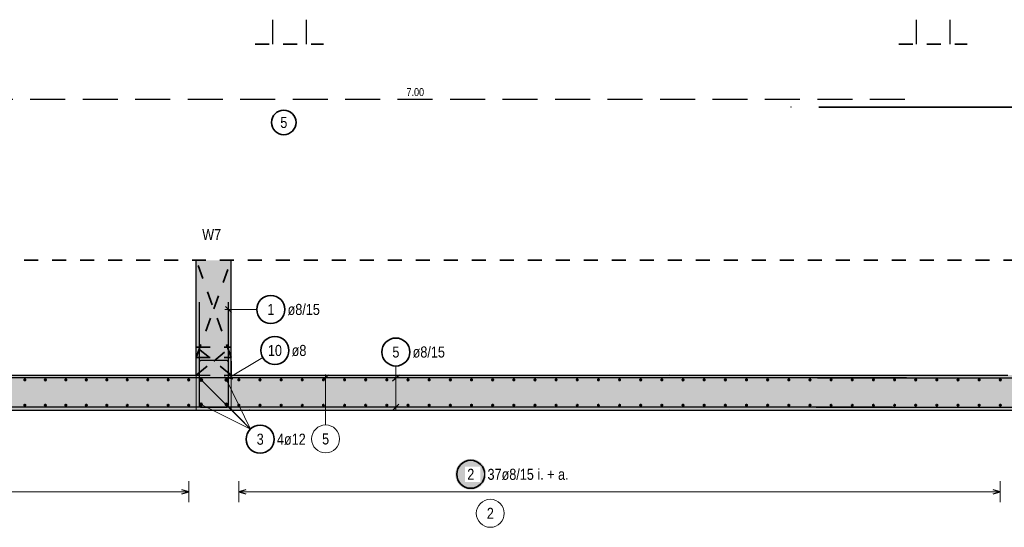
# Model space of a CAD drawing. Header units: millimetres. Extents: x -4.8 to 49, y -12 to 21.
# Tile 19 of 56: x 10.5 to 17.5, y 11 to 14.6. Entities that reach past the tile are written whole.
import ezdxf

# ---------------------------------------------------------------- set-up
doc = ezdxf.new("R2010")
doc.units = ezdxf.units.MM
doc.linetypes.add('DOT', pattern=[0.25, 0, -0.25])
doc.linetypes.add('HIDDEN', pattern=[0.375, 0.25, -0.125])
doc.layers.add('Achsen', color=7, linetype='Continuous', lineweight=20)
doc.styles.add('Arial Narrow', font='ARIALN.TTF')

msp = doc.modelspace()

# ---------------------------------------------------------------- hatches: boundary and pattern name
at = {"lineweight": 50, "true_color": 0xd7ffd7}
for points in [[(11.987729, 12.897618), (11.987729, 12.077741), (11.737729, 12.077741), (11.737729, 12.897618)], [(21.727695, 11.827741), (3.032321, 11.827741), (3.032321, 12.077741), (21.727695, 12.077741)]]:
    msp.add_hatch(color=254, dxfattribs=at).paths.add_polyline_path(points)
at = {"layer": 'Achsen', "lineweight": 25, "true_color": 0xffffff}
msp.add_hatch(color=7, dxfattribs=at).paths.add_polyline_path([(13.809109, 11.368122), (13.809042, 11.371961), (13.808841, 11.375796), (13.808507, 11.379621), (13.808039, 11.383431), (13.807438, 11.387224), (13.806705, 11.390993), (13.805842, 11.394734), (13.804848, 11.398442), (13.803725, 11.402114), (13.802475, 11.405745), (13.801099, 11.409329), (13.799599, 11.412863), (13.797977, 11.416343), (13.796233, 11.419764), (13.794372, 11.423122), (13.792394, 11.426414), (13.790303, 11.429634), (13.788101, 11.432779), (13.78579, 11.435845), (13.783374, 11.438829), (13.780855, 11.441727), (13.778237, 11.444535), (13.775522, 11.44725), (13.772714, 11.449868), (13.769816, 11.452387), (13.766832, 11.454804), (13.763766, 11.457114), (13.76062, 11.459317), (13.7574, 11.461408), (13.754109, 11.463385), (13.750751, 11.465247), (13.74733, 11.46699), (13.74385, 11.468612), (13.740316, 11.470113), (13.736731, 11.471489), (13.733101, 11.472739), (13.729429, 11.473861), (13.725721, 11.474855), (13.721979, 11.475719), (13.71821, 11.476451), (13.714418, 11.477052), (13.710607, 11.47752), (13.706782, 11.477854), (13.702948, 11.478055), (13.699109, 11.478122), (13.69527, 11.478055), (13.691436, 11.477854), (13.687611, 11.47752), (13.6838, 11.477052), (13.680008, 11.476451), (13.676239, 11.475719), (13.672498, 11.474855), (13.668789, 11.473861), (13.665117, 11.472739), (13.661487, 11.471489), (13.657902, 11.470113), (13.654368, 11.468612), (13.650888, 11.46699), (13.647467, 11.465247), (13.644109, 11.463385), (13.640818, 11.461408), (13.637598, 11.459317), (13.634453, 11.457114), (13.631386, 11.454804), (13.628403, 11.452387), (13.625505, 11.449868), (13.622697, 11.44725), (13.619982, 11.444535), (13.617363, 11.441727), (13.614844, 11.438829), (13.612428, 11.435845), (13.610117, 11.432779), (13.607915, 11.429634), (13.605824, 11.426414), (13.603846, 11.423122), (13.601985, 11.419764), (13.600242, 11.416343), (13.598619, 11.412863), (13.597119, 11.409329), (13.595743, 11.405745), (13.594493, 11.402114), (13.59337, 11.398442), (13.592377, 11.394734), (13.591513, 11.390993), (13.59078, 11.387224), (13.59018, 11.383431), (13.589712, 11.379621), (13.589377, 11.375796), (13.589176, 11.371961), (13.589109, 11.368122), (13.589176, 11.364283), (13.589377, 11.360449), (13.589712, 11.356624), (13.59018, 11.352813), (13.59078, 11.349021), (13.591513, 11.345252), (13.592377, 11.341511), (13.59337, 11.337802), (13.594493, 11.334131), (13.595743, 11.3305), (13.597119, 11.326916), (13.598619, 11.323381), (13.600242, 11.319902), (13.601985, 11.316481), (13.603846, 11.313122), (13.605824, 11.309831), (13.607915, 11.306611), (13.610117, 11.303466), (13.612428, 11.3004), (13.614844, 11.297416), (13.617363, 11.294518), (13.619982, 11.29171), (13.622697, 11.288995), (13.625505, 11.286376), (13.628403, 11.283857), (13.631386, 11.281441), (13.634453, 11.279131), (13.637598, 11.276928), (13.640818, 11.274837), (13.644109, 11.27286), (13.647467, 11.270998), (13.650888, 11.269255), (13.654368, 11.267632), (13.657902, 11.266132), (13.661487, 11.264756), (13.665117, 11.263506), (13.668789, 11.262384), (13.672498, 11.26139), (13.676239, 11.260526), (13.680008, 11.259794), (13.6838, 11.259193), (13.687611, 11.258725), (13.691436, 11.25839), (13.69527, 11.258189), (13.699109, 11.258122), (13.702948, 11.258189), (13.706782, 11.25839), (13.710607, 11.258725), (13.714418, 11.259193), (13.71821, 11.259794), (13.721979, 11.260526), (13.725721, 11.26139), (13.729429, 11.262384), (13.733101, 11.263506), (13.736731, 11.264756), (13.740316, 11.266132), (13.74385, 11.267632), (13.74733, 11.269255), (13.750751, 11.270998), (13.754109, 11.27286), (13.7574, 11.274837), (13.76062, 11.276928), (13.763766, 11.279131), (13.766832, 11.281441), (13.769816, 11.283857), (13.772714, 11.286376), (13.775522, 11.288995), (13.778237, 11.29171), (13.780855, 11.294518), (13.783374, 11.297416), (13.78579, 11.3004), (13.788101, 11.303466), (13.790303, 11.306611), (13.792394, 11.309831), (13.794372, 11.313122), (13.796233, 11.316481), (13.797977, 11.319902), (13.799599, 11.323381), (13.801099, 11.326916), (13.802475, 11.3305), (13.803725, 11.334131), (13.804848, 11.337802), (13.805842, 11.341511), (13.806705, 11.345252), (13.807438, 11.349021), (13.808039, 11.352813), (13.808507, 11.356624), (13.808841, 11.360449)])

# ---------------------------------------------------------------- linework, layer by layer
at = {"color": 3, "linetype": 'Continuous', "lineweight": 25}
for p, q in [((12.282696, 14.617438), (12.282696, 14.442444)), ((12.522696, 14.617438), (12.522696, 14.442444)), ((16.882703, 14.617438), (16.882703, 14.442444)), ((17.122703, 14.617438), (17.122703, 14.442444)), ((11.737729, 12.077741), (11.737729, 12.897618)), ((11.987729, 12.077741), (11.987729, 12.897618)), ((8.702729, 12.077741), (11.737729, 12.077741)), ((11.987729, 12.077741), (17.537634, 12.077741)), ((3.032321, 11.827741), (21.727695, 11.827741))]:
    msp.add_line(p, q, dxfattribs=at)
at = {"color": 2, "linetype": 'HIDDEN', "lineweight": 35, "ltscale": 0.25}
for p, q in [((12.157696, 14.442444), (12.647696, 14.442444)), ((16.757703, 14.442444), (17.247703, 14.442444)), ((2.907283, 12.897618), (36.895255, 12.897618))]:
    msp.add_line(p, q, dxfattribs=at)
at = {"color": 3, "linetype": 'HIDDEN', "lineweight": 25}
msp.add_line((16.801927, 14.047031), (9.801927, 14.047031), dxfattribs=at)
at = {"color": 2, "linetype": 'DOT', "lineweight": 35, "ltscale": 0.25}
for p, q in [((11.737729, 12.277741), (11.987581, 12.277741)), ((11.987581, 12.077741), (11.987581, 12.277741)), ((11.737729, 12.202192), (11.987729, 12.202192)), ((11.987581, 12.077741), (11.987729, 12.077741))]:
    msp.add_line(p, q, dxfattribs=at)
at = {"color": 3, "linetype": 'HIDDEN', "lineweight": 25, "ltscale": 0.25}
msp.add_line((11.737729, 12.077741), (11.987581, 12.077741), dxfattribs=at)
at = {"color": 2, "linetype": 'Continuous', "lineweight": 35}
msp.add_circle((12.363169, 13.883061), 0.0875, dxfattribs=at)
at = {"layer": 'Achsen', "color": 2, "linetype": 'Continuous', "lineweight": 35}
msp.add_line((16.187741, 13.992787), (21.487741, 13.992787), dxfattribs=at)
at = {"layer": 'Achsen', "color": 2, "linetype": 'DOT', "lineweight": 35, "ltscale": 0.25}
for p, q in [((11.98768, 12.202192), (11.737729, 12.897618)), ((11.862704, 12.549905), (11.98768, 12.897618)), ((11.737729, 12.202192), (11.862704, 12.549905)), ((11.987581, 12.077741), (11.737729, 12.277662)), ((11.862606, 12.177741), (11.987581, 12.277741)), ((11.737729, 12.07782), (11.862606, 12.177741))]:
    msp.add_line(p, q, dxfattribs=at)
at = {"layer": 'Achsen', "color": 3, "linetype": 'Continuous', "lineweight": 25}
for p, q in [((11.757754, 12.597741), (11.757719, 11.863742)), ((11.967719, 11.86374), (11.967754, 12.597741)), ((11.945655, 12.568586), (11.989847, 12.524389)), ((11.737729, 12.277662), (11.737631, 12.277741)), ((11.951729, 12.182192), (11.773877, 12.182192)), ((11.757877, 12.166192), (11.757877, 11.863741)), ((11.967729, 11.863741), (11.967729, 12.166192)), ((16.813525, 12.057741), (9.813525, 12.057741)), ((11.737631, 12.077741), (11.737729, 12.07782)), ((11.937458, 12.064953), (11.998, 12.049431)), ((13.140808, 12.035567), (13.189993, 12.079032)), ((16.177883, 12.057177), (21.477883, 12.057177)), ((11.967729, 11.863741), (11.967729, 11.957741)), ((16.713525, 11.847741), (9.713525, 11.847741)), ((11.773719, 11.847741), (11.951719, 11.847741)), ((11.773877, 11.847741), (11.951729, 11.847741)), ((11.857729, 11.847741), (11.951729, 11.847741)), ((13.141804, 11.825644), (13.185998, 11.869838)), ((16.167321, 11.847741), (21.467321, 11.847741)), ((11.683631, 11.243122), (11.633631, 11.25652)), ((11.633631, 11.229725), (11.683631, 11.243122)), ((12.091733, 11.25652), (12.041733, 11.243122)), ((12.041733, 11.243122), (12.091733, 11.229725)), ((17.483634, 11.243122), (17.433634, 11.25652)), ((17.433634, 11.229725), (17.483634, 11.243122))]:
    msp.add_line(p, q, dxfattribs=at)
at = {"layer": 'Achsen', "color": 5, "linetype": 'Continuous', "lineweight": 18}
for p, q in [((12.170388, 12.546478), (11.942751, 12.546489)), ((12.213255, 12.20251), (11.946215, 12.044459)), ((13.163901, 12.142295), (13.163901, 11.822741)), ((11.772729, 12.042819), (12.124145, 11.690381)), ((11.952729, 12.042819), (12.124145, 11.690381)), ((11.772631, 11.867741), (12.124145, 11.690381)), ((11.952729, 11.867819), (12.124145, 11.690381)), ((11.683631, 11.168122), (11.683631, 11.318122)), ((12.041733, 11.318122), (12.041733, 11.168122)), ((17.483634, 11.168122), (17.483634, 11.318122)), ((11.683631, 11.243122), (8.756731, 11.243122)), ((17.483634, 11.243122), (12.041733, 11.243122))]:
    msp.add_line(p, q, dxfattribs=at)
at = {"layer": 'Achsen', "color": 9, "linetype": 'Continuous', "lineweight": 0}
for p, q in [((11.737631, 12.077741), (11.737631, 11.827741)), ((11.987729, 12.077741), (11.987729, 11.827741)), ((12.683858, 12.079838), (12.639664, 12.035644)), ((12.661761, 11.721201), (12.661761, 12.082741))]:
    msp.add_line(p, q, dxfattribs=at)
for centre, radius in [((15.987741, 13.992787), 0.00111), ((11.737877, 12.202192), 0.00111), ((11.737877, 12.077741), 0.00111), ((15.123932, 12.077741), 0.00111), ((16.177883, 12.057177), 0.00111), ((11.987877, 11.827741), 0.00111), ((12.117747, 11.827741), 0.00111), ((15.123932, 11.827741), 0.00111), ((12.661761, 11.621201), 0.1), ((13.838844, 11.089402), 0.1)]:
    msp.add_circle(centre, radius, dxfattribs=at)
at = {"layer": 'Achsen', "color": 2, "linetype": 'Continuous', "lineweight": 35}
for centre in [(12.270388, 12.546473), (12.299312, 12.253443), (13.163901, 12.242295), (12.194293, 11.619112), (13.699109, 11.368122)]:
    msp.add_circle(centre, 0.1, dxfattribs=at)
at = {"layer": 'Achsen', "color": 4, "linetype": 'Continuous', "lineweight": 50}
for centre, radius in [((10.512931, 12.043788), 0.004), ((10.512931, 12.043788), 0.004), ((10.512931, 12.043788), 0.0036), ((10.512931, 12.043788), 0.0028), ((10.512931, 12.043788), 0.002), ((10.512931, 12.043788), 0.0012), ((10.512931, 12.043788), 0.0004), ((10.659281, 12.043792), 0.004), ((10.659281, 12.043792), 0.004), ((10.659281, 12.043792), 0.0036), ((10.659281, 12.043792), 0.0028), ((10.659281, 12.043792), 0.002), ((10.659281, 12.043792), 0.0012), ((10.659281, 12.043792), 0.0004), ((10.805631, 12.043795), 0.004), ((10.805631, 12.043795), 0.004), ((10.805631, 12.043795), 0.0036), ((10.805631, 12.043795), 0.0028), ((10.805631, 12.043795), 0.002), ((10.805631, 12.043795), 0.0012), ((10.805631, 12.043795), 0.0004), ((10.95198, 12.043799), 0.004), ((10.95198, 12.043799), 0.004), ((10.95198, 12.043799), 0.0036), ((10.95198, 12.043799), 0.0028), ((10.95198, 12.043799), 0.002), ((10.95198, 12.043799), 0.0012), ((10.95198, 12.043799), 0.0004), ((11.09833, 12.043803), 0.004), ((11.09833, 12.043803), 0.004), ((11.09833, 12.043803), 0.0036), ((11.09833, 12.043803), 0.0028), ((11.09833, 12.043803), 0.002), ((11.09833, 12.043803), 0.0012), ((11.09833, 12.043803), 0.0004), ((11.24468, 12.043807), 0.004), ((11.24468, 12.043807), 0.004), ((11.24468, 12.043807), 0.0036), ((11.24468, 12.043807), 0.0028), ((11.24468, 12.043807), 0.002), ((11.24468, 12.043807), 0.0012), ((11.24468, 12.043807), 0.0004), ((11.39103, 12.043811), 0.004), ((11.39103, 12.043811), 0.004), ((11.39103, 12.043811), 0.0036), ((11.39103, 12.043811), 0.0028), ((11.39103, 12.043811), 0.002), ((11.39103, 12.043811), 0.0012), ((11.39103, 12.043811), 0.0004), ((11.53738, 12.043814), 0.004), ((11.53738, 12.043814), 0.004), ((11.53738, 12.043814), 0.0036), ((11.53738, 12.043814), 0.0028), ((11.53738, 12.043814), 0.002), ((11.53738, 12.043814), 0.0012), ((11.53738, 12.043814), 0.0004), ((11.68373, 12.043818), 0.004), ((11.68373, 12.043818), 0.004), ((11.68373, 12.043818), 0.0036), ((11.68373, 12.043818), 0.0028), ((11.68373, 12.043818), 0.002), ((11.68373, 12.043818), 0.0012), ((11.68373, 12.043818), 0.0004), ((11.772729, 12.042819), 0.006), ((11.772729, 12.042819), 0.006), ((11.772729, 12.042819), 0.0054), ((11.772729, 12.042819), 0.0042), ((11.772729, 12.042819), 0.003), ((11.772729, 12.042819), 0.0018), ((11.772729, 12.042819), 0.0006), ((11.952729, 12.042819), 0.006), ((11.952729, 12.042819), 0.006), ((11.952729, 12.042819), 0.0054), ((11.952729, 12.042819), 0.0042), ((11.952729, 12.042819), 0.003), ((11.952729, 12.042819), 0.0018), ((11.952729, 12.042819), 0.0006), ((12.041733, 12.043741), 0.004), ((12.041733, 12.043741), 0.004), ((12.041733, 12.043741), 0.0036), ((12.041733, 12.043741), 0.0028), ((12.041733, 12.043741), 0.002), ((12.041733, 12.043741), 0.0012), ((12.041733, 12.043741), 0.0004), ((12.192897, 12.043741), 0.004), ((12.192897, 12.043741), 0.004), ((12.192897, 12.043741), 0.0036), ((12.192897, 12.043741), 0.0028), ((12.192897, 12.043741), 0.002), ((12.192897, 12.043741), 0.0012), ((12.192897, 12.043741), 0.0004), ((12.34406, 12.043741), 0.004), ((12.34406, 12.043741), 0.004), ((12.34406, 12.043741), 0.0036), ((12.34406, 12.043741), 0.0028), ((12.34406, 12.043741), 0.002), ((12.34406, 12.043741), 0.0012), ((12.34406, 12.043741), 0.0004), ((12.495224, 12.043741), 0.004), ((12.495224, 12.043741), 0.004), ((12.495224, 12.043741), 0.0036), ((12.495224, 12.043741), 0.0028), ((12.495224, 12.043741), 0.002), ((12.495224, 12.043741), 0.0012), ((12.495224, 12.043741), 0.0004), ((12.646388, 12.043741), 0.004), ((12.646388, 12.043741), 0.004), ((12.646388, 12.043741), 0.0036), ((12.646388, 12.043741), 0.0028), ((12.646388, 12.043741), 0.002), ((12.646388, 12.043741), 0.0012), ((12.646388, 12.043741), 0.0004), ((12.797552, 12.043741), 0.004), ((12.797552, 12.043741), 0.004), ((12.797552, 12.043741), 0.0036), ((12.797552, 12.043741), 0.0028), ((12.797552, 12.043741), 0.002), ((12.797552, 12.043741), 0.0012), ((12.797552, 12.043741), 0.0004), ((12.948716, 12.043741), 0.004), ((12.948716, 12.043741), 0.004), ((12.948716, 12.043741), 0.0036), ((12.948716, 12.043741), 0.0028), ((12.948716, 12.043741), 0.002), ((12.948716, 12.043741), 0.0012), ((12.948716, 12.043741), 0.0004), ((13.09988, 12.043741), 0.004), ((13.09988, 12.043741), 0.004), ((13.09988, 12.043741), 0.0036), ((13.09988, 12.043741), 0.0028), ((13.09988, 12.043741), 0.002), ((13.09988, 12.043741), 0.0012), ((13.09988, 12.043741), 0.0004), ((13.251044, 12.043741), 0.004), ((13.251044, 12.043741), 0.004), ((13.251044, 12.043741), 0.0036), ((13.251044, 12.043741), 0.0028), ((13.251044, 12.043741), 0.002), ((13.251044, 12.043741), 0.0012), ((13.251044, 12.043741), 0.0004), ((13.402208, 12.043741), 0.004), ((13.402208, 12.043741), 0.004), ((13.402208, 12.043741), 0.0036), ((13.402208, 12.043741), 0.0028), ((13.402208, 12.043741), 0.002), ((13.402208, 12.043741), 0.0012), ((13.402208, 12.043741), 0.0004), ((13.553372, 12.043741), 0.004), ((13.553372, 12.043741), 0.004), ((13.553372, 12.043741), 0.0036), ((13.553372, 12.043741), 0.0028), ((13.553372, 12.043741), 0.002), ((13.553372, 12.043741), 0.0012), ((13.553372, 12.043741), 0.0004), ((13.704536, 12.043741), 0.004), ((13.704536, 12.043741), 0.004), ((13.704536, 12.043741), 0.0036), ((13.704536, 12.043741), 0.0028), ((13.704536, 12.043741), 0.002), ((13.704536, 12.043741), 0.0012), ((13.704536, 12.043741), 0.0004), ((13.8557, 12.043741), 0.004), ((13.8557, 12.043741), 0.004), ((13.8557, 12.043741), 0.0036), ((13.8557, 12.043741), 0.0028), ((13.8557, 12.043741), 0.002), ((13.8557, 12.043741), 0.0012), ((13.8557, 12.043741), 0.0004), ((14.006864, 12.043741), 0.004), ((14.006864, 12.043741), 0.004), ((14.006864, 12.043741), 0.0036), ((14.006864, 12.043741), 0.0028), ((14.006864, 12.043741), 0.002), ((14.006864, 12.043741), 0.0012), ((14.006864, 12.043741), 0.0004), ((14.158027, 12.043741), 0.004), ((14.158027, 12.043741), 0.004), ((14.158027, 12.043741), 0.0036), ((14.158027, 12.043741), 0.0028), ((14.158027, 12.043741), 0.002), ((14.158027, 12.043741), 0.0012), ((14.158027, 12.043741), 0.0004), ((14.309191, 12.043741), 0.004), ((14.309191, 12.043741), 0.004), ((14.309191, 12.043741), 0.0036), ((14.309191, 12.043741), 0.0028), ((14.309191, 12.043741), 0.002), ((14.309191, 12.043741), 0.0012), ((14.309191, 12.043741), 0.0004), ((14.460355, 12.043741), 0.004), ((14.460355, 12.043741), 0.004), ((14.460355, 12.043741), 0.0036), ((14.460355, 12.043741), 0.0028), ((14.460355, 12.043741), 0.002), ((14.460355, 12.043741), 0.0012), ((14.460355, 12.043741), 0.0004), ((14.611519, 12.043741), 0.004), ((14.611519, 12.043741), 0.004), ((14.611519, 12.043741), 0.0036), ((14.611519, 12.043741), 0.0028), ((14.611519, 12.043741), 0.002), ((14.611519, 12.043741), 0.0012), ((14.611519, 12.043741), 0.0004), ((14.762683, 12.043741), 0.004), ((14.762683, 12.043741), 0.004), ((14.762683, 12.043741), 0.0036), ((14.762683, 12.043741), 0.0028), ((14.762683, 12.043741), 0.002), ((14.762683, 12.043741), 0.0012), ((14.762683, 12.043741), 0.0004), ((14.913847, 12.043741), 0.004), ((14.913847, 12.043741), 0.004), ((14.913847, 12.043741), 0.0036), ((14.913847, 12.043741), 0.0028), ((14.913847, 12.043741), 0.002), ((14.913847, 12.043741), 0.0012), ((14.913847, 12.043741), 0.0004), ((15.065011, 12.043741), 0.004), ((15.065011, 12.043741), 0.004), ((15.065011, 12.043741), 0.0036), ((15.065011, 12.043741), 0.0028), ((15.065011, 12.043741), 0.002), ((15.065011, 12.043741), 0.0012), ((15.065011, 12.043741), 0.0004), ((15.216175, 12.043741), 0.004), ((15.216175, 12.043741), 0.004), ((15.216175, 12.043741), 0.0036), ((15.216175, 12.043741), 0.0028), ((15.216175, 12.043741), 0.002), ((15.216175, 12.043741), 0.0012), ((15.216175, 12.043741), 0.0004), ((15.367339, 12.043741), 0.004), ((15.367339, 12.043741), 0.004), ((15.367339, 12.043741), 0.0036), ((15.367339, 12.043741), 0.0028), ((15.367339, 12.043741), 0.002), ((15.367339, 12.043741), 0.0012), ((15.367339, 12.043741), 0.0004), ((15.518503, 12.043741), 0.004), ((15.518503, 12.043741), 0.004), ((15.518503, 12.043741), 0.0036), ((15.518503, 12.043741), 0.0028), ((15.518503, 12.043741), 0.002), ((15.518503, 12.043741), 0.0012), ((15.518503, 12.043741), 0.0004), ((15.669667, 12.043741), 0.004), ((15.669667, 12.043741), 0.004), ((15.669667, 12.043741), 0.0036), ((15.669667, 12.043741), 0.0028), ((15.669667, 12.043741), 0.002), ((15.669667, 12.043741), 0.0012), ((15.669667, 12.043741), 0.0004), ((15.82083, 12.043741), 0.004), ((15.82083, 12.043741), 0.004), ((15.82083, 12.043741), 0.0036), ((15.82083, 12.043741), 0.0028), ((15.82083, 12.043741), 0.002), ((15.82083, 12.043741), 0.0012), ((15.82083, 12.043741), 0.0004), ((15.971994, 12.043741), 0.004), ((15.971994, 12.043741), 0.004), ((15.971994, 12.043741), 0.0036), ((15.971994, 12.043741), 0.0028), ((15.971994, 12.043741), 0.002), ((15.971994, 12.043741), 0.0012), ((15.971994, 12.043741), 0.0004), ((16.123158, 12.043741), 0.004), ((16.123158, 12.043741), 0.004), ((16.123158, 12.043741), 0.0036), ((16.123158, 12.043741), 0.0028), ((16.123158, 12.043741), 0.002), ((16.123158, 12.043741), 0.0012), ((16.123158, 12.043741), 0.0004), ((16.274322, 12.043741), 0.004), ((16.274322, 12.043741), 0.004), ((16.274322, 12.043741), 0.0036), ((16.274322, 12.043741), 0.0028), ((16.274322, 12.043741), 0.002), ((16.274322, 12.043741), 0.0012), ((16.274322, 12.043741), 0.0004), ((16.425486, 12.043741), 0.004), ((16.425486, 12.043741), 0.004), ((16.425486, 12.043741), 0.0036), ((16.425486, 12.043741), 0.0028), ((16.425486, 12.043741), 0.002), ((16.425486, 12.043741), 0.0012), ((16.425486, 12.043741), 0.0004), ((16.57665, 12.043741), 0.004), ((16.57665, 12.043741), 0.004), ((16.57665, 12.043741), 0.0036), ((16.57665, 12.043741), 0.0028), ((16.57665, 12.043741), 0.002), ((16.57665, 12.043741), 0.0012), ((16.57665, 12.043741), 0.0004), ((16.727814, 12.043741), 0.004), ((16.727814, 12.043741), 0.004), ((16.727814, 12.043741), 0.0036), ((16.727814, 12.043741), 0.0028), ((16.727814, 12.043741), 0.002), ((16.727814, 12.043741), 0.0012), ((16.727814, 12.043741), 0.0004), ((16.878978, 12.043741), 0.004), ((16.878978, 12.043741), 0.004), ((16.878978, 12.043741), 0.0036), ((16.878978, 12.043741), 0.0028), ((16.878978, 12.043741), 0.002), ((16.878978, 12.043741), 0.0012), ((16.878978, 12.043741), 0.0004), ((17.030142, 12.043741), 0.004), ((17.030142, 12.043741), 0.004), ((17.030142, 12.043741), 0.0036), ((17.030142, 12.043741), 0.0028), ((17.030142, 12.043741), 0.002), ((17.030142, 12.043741), 0.0012), ((17.030142, 12.043741), 0.0004), ((17.181306, 12.043741), 0.004), ((17.181306, 12.043741), 0.004), ((17.181306, 12.043741), 0.0036), ((17.181306, 12.043741), 0.0028), ((17.181306, 12.043741), 0.002), ((17.181306, 12.043741), 0.0012), ((17.181306, 12.043741), 0.0004), ((17.33247, 12.043741), 0.004), ((17.33247, 12.043741), 0.004), ((17.33247, 12.043741), 0.0036), ((17.33247, 12.043741), 0.0028), ((17.33247, 12.043741), 0.002), ((17.33247, 12.043741), 0.0012), ((17.33247, 12.043741), 0.0004), ((17.483634, 12.043741), 0.004), ((17.483634, 12.043741), 0.004), ((17.483634, 12.043741), 0.0036), ((17.483634, 12.043741), 0.0028), ((17.483634, 12.043741), 0.002), ((17.483634, 12.043741), 0.0012), ((17.483634, 12.043741), 0.0004), ((10.512871, 11.861741), 0.004), ((10.512871, 11.861741), 0.004), ((10.512871, 11.861741), 0.0036), ((10.512871, 11.861741), 0.0028), ((10.512871, 11.861741), 0.002), ((10.512871, 11.861741), 0.0012), ((10.512871, 11.861741), 0.0004), ((10.659216, 11.861741), 0.004), ((10.659216, 11.861741), 0.004), ((10.659216, 11.861741), 0.0036), ((10.659216, 11.861741), 0.0028), ((10.659216, 11.861741), 0.002), ((10.659216, 11.861741), 0.0012), ((10.659216, 11.861741), 0.0004), ((10.805561, 11.861741), 0.004), ((10.805561, 11.861741), 0.004), ((10.805561, 11.861741), 0.0036), ((10.805561, 11.861741), 0.0028), ((10.805561, 11.861741), 0.002), ((10.805561, 11.861741), 0.0012), ((10.805561, 11.861741), 0.0004), ((10.951906, 11.861741), 0.004), ((10.951906, 11.861741), 0.004), ((10.951906, 11.861741), 0.0036), ((10.951906, 11.861741), 0.0028), ((10.951906, 11.861741), 0.002), ((10.951906, 11.861741), 0.0012), ((10.951906, 11.861741), 0.0004), ((11.098251, 11.861741), 0.004), ((11.098251, 11.861741), 0.004), ((11.098251, 11.861741), 0.0036), ((11.098251, 11.861741), 0.0028), ((11.098251, 11.861741), 0.002), ((11.098251, 11.861741), 0.0012), ((11.098251, 11.861741), 0.0004), ((11.244596, 11.861741), 0.004), ((11.244596, 11.861741), 0.004), ((11.244596, 11.861741), 0.0036), ((11.244596, 11.861741), 0.0028), ((11.244596, 11.861741), 0.002), ((11.244596, 11.861741), 0.0012), ((11.244596, 11.861741), 0.0004), ((11.390941, 11.861741), 0.004), ((11.390941, 11.861741), 0.004), ((11.390941, 11.861741), 0.0036), ((11.390941, 11.861741), 0.0028), ((11.390941, 11.861741), 0.002), ((11.390941, 11.861741), 0.0012), ((11.390941, 11.861741), 0.0004), ((11.537286, 11.861741), 0.004), ((11.537286, 11.861741), 0.004), ((11.537286, 11.861741), 0.0036), ((11.537286, 11.861741), 0.0028), ((11.537286, 11.861741), 0.002), ((11.537286, 11.861741), 0.0012), ((11.537286, 11.861741), 0.0004), ((11.683631, 11.861741), 0.004), ((11.683631, 11.861741), 0.004), ((11.683631, 11.861741), 0.0036), ((11.683631, 11.861741), 0.0028), ((11.683631, 11.861741), 0.002), ((11.683631, 11.861741), 0.0012), ((11.683631, 11.861741), 0.0004), ((11.772631, 11.867741), 0.006), ((11.772631, 11.867741), 0.006), ((11.772631, 11.867741), 0.0054), ((11.772631, 11.867741), 0.0042), ((11.772631, 11.867741), 0.003), ((11.772631, 11.867741), 0.0018), ((11.772631, 11.867741), 0.0006), ((11.952729, 11.867819), 0.006), ((11.952729, 11.867819), 0.006), ((11.952729, 11.867819), 0.0054), ((11.952729, 11.867819), 0.0042), ((11.952729, 11.867819), 0.003), ((11.952729, 11.867819), 0.0018), ((11.952729, 11.867819), 0.0006), ((12.041733, 11.861741), 0.004), ((12.041733, 11.861741), 0.004), ((12.041733, 11.861741), 0.0036), ((12.041733, 11.861741), 0.0028), ((12.041733, 11.861741), 0.002), ((12.041733, 11.861741), 0.0012), ((12.041733, 11.861741), 0.0004), ((12.192897, 11.861741), 0.004), ((12.192897, 11.861741), 0.004), ((12.192897, 11.861741), 0.0036), ((12.192897, 11.861741), 0.0028), ((12.192897, 11.861741), 0.002), ((12.192897, 11.861741), 0.0012), ((12.192897, 11.861741), 0.0004), ((12.34406, 11.861741), 0.004), ((12.34406, 11.861741), 0.004), ((12.34406, 11.861741), 0.0036), ((12.34406, 11.861741), 0.0028), ((12.34406, 11.861741), 0.002), ((12.34406, 11.861741), 0.0012), ((12.34406, 11.861741), 0.0004), ((12.495224, 11.861741), 0.004), ((12.495224, 11.861741), 0.004), ((12.495224, 11.861741), 0.0036), ((12.495224, 11.861741), 0.0028), ((12.495224, 11.861741), 0.002), ((12.495224, 11.861741), 0.0012), ((12.495224, 11.861741), 0.0004), ((12.646388, 11.861741), 0.004), ((12.646388, 11.861741), 0.004), ((12.646388, 11.861741), 0.0036), ((12.646388, 11.861741), 0.0028), ((12.646388, 11.861741), 0.002), ((12.646388, 11.861741), 0.0012), ((12.646388, 11.861741), 0.0004), ((12.797552, 11.861741), 0.004), ((12.797552, 11.861741), 0.004), ((12.797552, 11.861741), 0.0036), ((12.797552, 11.861741), 0.0028), ((12.797552, 11.861741), 0.002), ((12.797552, 11.861741), 0.0012), ((12.797552, 11.861741), 0.0004), ((12.948716, 11.861741), 0.004), ((12.948716, 11.861741), 0.004), ((12.948716, 11.861741), 0.0036), ((12.948716, 11.861741), 0.0028), ((12.948716, 11.861741), 0.002), ((12.948716, 11.861741), 0.0012), ((12.948716, 11.861741), 0.0004), ((13.09988, 11.861741), 0.004), ((13.09988, 11.861741), 0.004), ((13.09988, 11.861741), 0.0036), ((13.09988, 11.861741), 0.0028), ((13.09988, 11.861741), 0.002), ((13.09988, 11.861741), 0.0012), ((13.09988, 11.861741), 0.0004), ((13.251044, 11.861741), 0.004), ((13.251044, 11.861741), 0.004), ((13.251044, 11.861741), 0.0036), ((13.251044, 11.861741), 0.0028), ((13.251044, 11.861741), 0.002), ((13.251044, 11.861741), 0.0012), ((13.251044, 11.861741), 0.0004), ((13.402208, 11.861741), 0.004), ((13.402208, 11.861741), 0.004), ((13.402208, 11.861741), 0.0036), ((13.402208, 11.861741), 0.0028), ((13.402208, 11.861741), 0.002), ((13.402208, 11.861741), 0.0012), ((13.402208, 11.861741), 0.0004), ((13.553372, 11.861741), 0.004), ((13.553372, 11.861741), 0.004), ((13.553372, 11.861741), 0.0036), ((13.553372, 11.861741), 0.0028), ((13.553372, 11.861741), 0.002), ((13.553372, 11.861741), 0.0012), ((13.553372, 11.861741), 0.0004), ((13.704536, 11.861741), 0.004), ((13.704536, 11.861741), 0.004), ((13.704536, 11.861741), 0.0036), ((13.704536, 11.861741), 0.0028), ((13.704536, 11.861741), 0.002), ((13.704536, 11.861741), 0.0012), ((13.704536, 11.861741), 0.0004), ((13.8557, 11.861741), 0.004), ((13.8557, 11.861741), 0.004), ((13.8557, 11.861741), 0.0036), ((13.8557, 11.861741), 0.0028), ((13.8557, 11.861741), 0.002), ((13.8557, 11.861741), 0.0012), ((13.8557, 11.861741), 0.0004), ((14.006864, 11.861741), 0.004), ((14.006864, 11.861741), 0.004), ((14.006864, 11.861741), 0.0036), ((14.006864, 11.861741), 0.0028), ((14.006864, 11.861741), 0.002), ((14.006864, 11.861741), 0.0012), ((14.006864, 11.861741), 0.0004), ((14.158027, 11.861741), 0.004), ((14.158027, 11.861741), 0.004), ((14.158027, 11.861741), 0.0036), ((14.158027, 11.861741), 0.0028), ((14.158027, 11.861741), 0.002), ((14.158027, 11.861741), 0.0012), ((14.158027, 11.861741), 0.0004), ((14.309191, 11.861741), 0.004), ((14.309191, 11.861741), 0.004), ((14.309191, 11.861741), 0.0036), ((14.309191, 11.861741), 0.0028), ((14.309191, 11.861741), 0.002), ((14.309191, 11.861741), 0.0012), ((14.309191, 11.861741), 0.0004), ((14.460355, 11.861741), 0.004), ((14.460355, 11.861741), 0.004), ((14.460355, 11.861741), 0.0036), ((14.460355, 11.861741), 0.0028), ((14.460355, 11.861741), 0.002), ((14.460355, 11.861741), 0.0012), ((14.460355, 11.861741), 0.0004), ((14.611519, 11.861741), 0.004), ((14.611519, 11.861741), 0.004), ((14.611519, 11.861741), 0.0036), ((14.611519, 11.861741), 0.0028), ((14.611519, 11.861741), 0.002), ((14.611519, 11.861741), 0.0012), ((14.611519, 11.861741), 0.0004), ((14.762683, 11.861741), 0.004), ((14.762683, 11.861741), 0.004), ((14.762683, 11.861741), 0.0036), ((14.762683, 11.861741), 0.0028), ((14.762683, 11.861741), 0.002), ((14.762683, 11.861741), 0.0012), ((14.762683, 11.861741), 0.0004), ((14.913847, 11.861741), 0.004), ((14.913847, 11.861741), 0.004), ((14.913847, 11.861741), 0.0036), ((14.913847, 11.861741), 0.0028), ((14.913847, 11.861741), 0.002), ((14.913847, 11.861741), 0.0012), ((14.913847, 11.861741), 0.0004), ((15.065011, 11.861741), 0.004), ((15.065011, 11.861741), 0.004), ((15.065011, 11.861741), 0.0036), ((15.065011, 11.861741), 0.0028), ((15.065011, 11.861741), 0.002), ((15.065011, 11.861741), 0.0012), ((15.065011, 11.861741), 0.0004), ((15.216175, 11.861741), 0.004), ((15.216175, 11.861741), 0.004), ((15.216175, 11.861741), 0.0036), ((15.216175, 11.861741), 0.0028), ((15.216175, 11.861741), 0.002), ((15.216175, 11.861741), 0.0012), ((15.216175, 11.861741), 0.0004), ((15.367339, 11.861741), 0.004), ((15.367339, 11.861741), 0.004), ((15.367339, 11.861741), 0.0036), ((15.367339, 11.861741), 0.0028), ((15.367339, 11.861741), 0.002), ((15.367339, 11.861741), 0.0012), ((15.367339, 11.861741), 0.0004), ((15.518503, 11.861741), 0.004), ((15.518503, 11.861741), 0.004), ((15.518503, 11.861741), 0.0036), ((15.518503, 11.861741), 0.0028), ((15.518503, 11.861741), 0.002), ((15.518503, 11.861741), 0.0012), ((15.518503, 11.861741), 0.0004), ((15.669667, 11.861741), 0.004), ((15.669667, 11.861741), 0.004), ((15.669667, 11.861741), 0.0036), ((15.669667, 11.861741), 0.0028), ((15.669667, 11.861741), 0.002), ((15.669667, 11.861741), 0.0012), ((15.669667, 11.861741), 0.0004), ((15.82083, 11.861741), 0.004), ((15.82083, 11.861741), 0.004), ((15.82083, 11.861741), 0.0036), ((15.82083, 11.861741), 0.0028), ((15.82083, 11.861741), 0.002), ((15.82083, 11.861741), 0.0012), ((15.82083, 11.861741), 0.0004), ((15.971994, 11.861741), 0.004), ((15.971994, 11.861741), 0.004), ((15.971994, 11.861741), 0.0036), ((15.971994, 11.861741), 0.0028), ((15.971994, 11.861741), 0.002), ((15.971994, 11.861741), 0.0012), ((15.971994, 11.861741), 0.0004), ((16.123158, 11.861741), 0.004), ((16.123158, 11.861741), 0.004), ((16.123158, 11.861741), 0.0036), ((16.123158, 11.861741), 0.0028), ((16.123158, 11.861741), 0.002), ((16.123158, 11.861741), 0.0012), ((16.123158, 11.861741), 0.0004), ((16.274322, 11.861741), 0.004), ((16.274322, 11.861741), 0.004), ((16.274322, 11.861741), 0.0036), ((16.274322, 11.861741), 0.0028), ((16.274322, 11.861741), 0.002), ((16.274322, 11.861741), 0.0012), ((16.274322, 11.861741), 0.0004), ((16.425486, 11.861741), 0.004), ((16.425486, 11.861741), 0.004), ((16.425486, 11.861741), 0.0036), ((16.425486, 11.861741), 0.0028), ((16.425486, 11.861741), 0.002), ((16.425486, 11.861741), 0.0012), ((16.425486, 11.861741), 0.0004), ((16.57665, 11.861741), 0.004), ((16.57665, 11.861741), 0.004), ((16.57665, 11.861741), 0.0036), ((16.57665, 11.861741), 0.0028), ((16.57665, 11.861741), 0.002), ((16.57665, 11.861741), 0.0012), ((16.57665, 11.861741), 0.0004), ((16.727814, 11.861741), 0.004), ((16.727814, 11.861741), 0.004), ((16.727814, 11.861741), 0.0036), ((16.727814, 11.861741), 0.0028), ((16.727814, 11.861741), 0.002), ((16.727814, 11.861741), 0.0012), ((16.727814, 11.861741), 0.0004), ((16.878978, 11.861741), 0.004), ((16.878978, 11.861741), 0.004), ((16.878978, 11.861741), 0.0036), ((16.878978, 11.861741), 0.0028), ((16.878978, 11.861741), 0.002), ((16.878978, 11.861741), 0.0012), ((16.878978, 11.861741), 0.0004), ((17.030142, 11.861741), 0.004), ((17.030142, 11.861741), 0.004), ((17.030142, 11.861741), 0.0036), ((17.030142, 11.861741), 0.0028), ((17.030142, 11.861741), 0.002), ((17.030142, 11.861741), 0.0012), ((17.030142, 11.861741), 0.0004), ((17.181306, 11.861741), 0.004), ((17.181306, 11.861741), 0.004), ((17.181306, 11.861741), 0.0036), ((17.181306, 11.861741), 0.0028), ((17.181306, 11.861741), 0.002), ((17.181306, 11.861741), 0.0012), ((17.181306, 11.861741), 0.0004), ((17.33247, 11.861741), 0.004), ((17.33247, 11.861741), 0.004), ((17.33247, 11.861741), 0.0036), ((17.33247, 11.861741), 0.0028), ((17.33247, 11.861741), 0.002), ((17.33247, 11.861741), 0.0012), ((17.33247, 11.861741), 0.0004), ((17.483634, 11.861741), 0.004), ((17.483634, 11.861741), 0.004), ((17.483634, 11.861741), 0.0036), ((17.483634, 11.861741), 0.0028), ((17.483634, 11.861741), 0.002), ((17.483634, 11.861741), 0.0012), ((17.483634, 11.861741), 0.0004)]:
    msp.add_circle(centre, radius, dxfattribs=at)
at = {"layer": 'Achsen', "color": 3, "linetype": 'Continuous', "lineweight": 25}
for centre, start, end in [((11.773877, 12.166192), 90, 180), ((11.951729, 12.166192), 0, 90), ((11.773719, 11.863741), 179.997288, 270), ((11.773877, 11.863741), 180, 270), ((11.951719, 11.863741), 270, 359.997288), ((11.951729, 11.863741), 270, 0), ((11.951729, 11.863741), 270, 0)]:
    msp.add_arc(centre, 0.016, start, end, dxfattribs=at)

# ---------------------------------------------------------------- texts
at = {"color": 3, "lineweight": 25, "insert": (13.240052, 14.128281), "char_height": 0.05625, "attachment_point": 1, "line_spacing_factor": 0.9, "style": 'Arial Narrow'}
msp.add_mtext('7.00', dxfattribs=at)
at = {"color": 2, "lineweight": 35, "insert": (12.338363, 13.922436), "char_height": 0.07875, "attachment_point": 1, "line_spacing_factor": 0.9, "style": 'Arial Narrow'}
msp.add_mtext('5', dxfattribs=at)
at = {"layer": 'Achsen', "color": 2, "lineweight": 35, "style": 'Arial Narrow'}
msp.add_text('W7', height=0.07875, dxfattribs=at).set_placement((11.780194, 13.042906))
at = {"layer": 'Achsen', "color": 2, "lineweight": 35, "char_height": 0.07875, "attachment_point": 1, "line_spacing_factor": 0.9, "style": 'Arial Narrow'}
for s, insert in [('1', (12.245581, 12.585848)), ('ø8/15', (12.390388, 12.585848)), ('10', (12.249699, 12.292818)), ('ø8', (12.419312, 12.292818)), ('5', (13.139095, 12.28167)), ('ø8/15', (13.283901, 12.28167)), ('3', (12.169487, 11.658487)), ('4ø12', (12.314293, 11.658487))]:
    msp.add_mtext(s, dxfattribs=dict(at, insert=insert))
at = {"layer": 'Achsen', "color": 9, "lineweight": 0, "char_height": 0.07875, "attachment_point": 1, "line_spacing_factor": 0.9, "style": 'Arial Narrow'}
for s, insert in [('5', (12.636955, 11.660576)), ('2', (13.814037, 11.128777))]:
    msp.add_mtext(s, dxfattribs=dict(at, insert=insert))

# ---------------------------------------------------------------- next in the draw order: texts
at = {"layer": 'Achsen', "color": 2, "lineweight": 35, "char_height": 0.07875, "attachment_point": 1, "line_spacing_factor": 0.9, "style": 'Arial Narrow', "bg_fill": 3, "box_fill_scale": 1.2, "bg_fill_color": 256, "bg_fill_true_color": 13158600, "bg_fill_transparency": 0}
for s, insert in [('2', (13.674303, 11.407497)), ('37ø8/15 i. + a.', (13.819109, 11.407497))]:
    msp.add_mtext(s, dxfattribs=dict(at, insert=insert))

doc.saveas('drawing.dxf')
